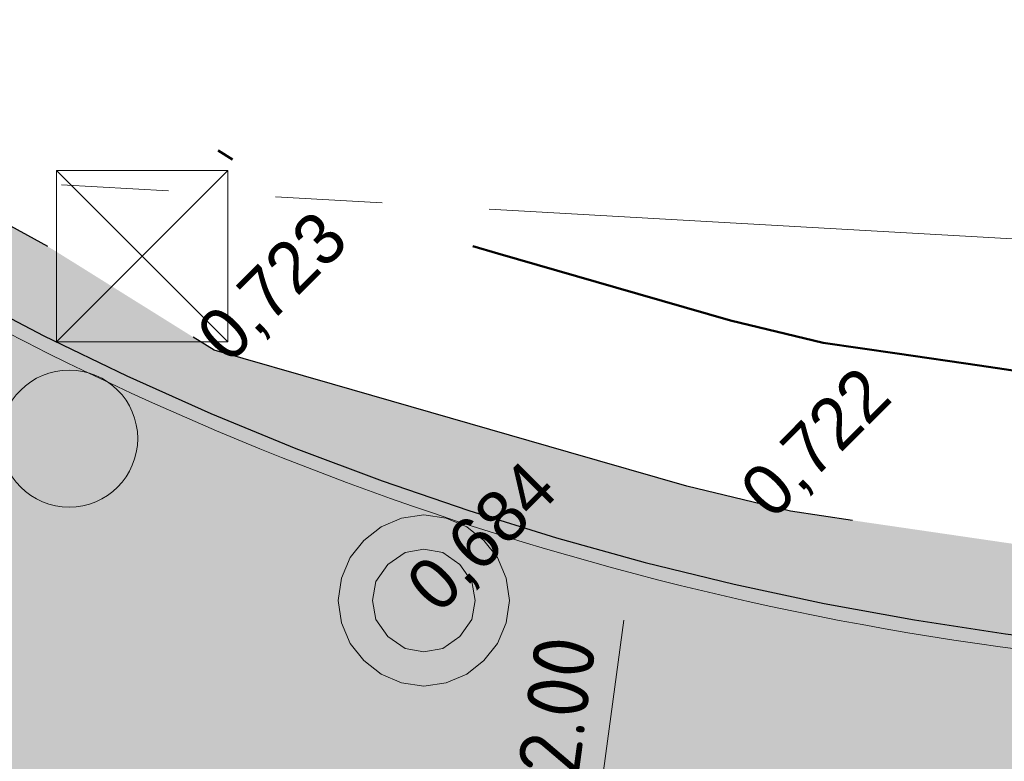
# Model space of a CAD drawing. Header units: millimetres. Extents: x 812 to 183790, y 13 to 580968.
# Tile 62 of 256: x 182455.95 to 182461.69, y 580829.2 to 580833.53. Entities that reach past the tile are written whole.
import ezdxf

# ---------------------------------------------------------------- set-up
doc = ezdxf.new("R2010")
doc.units = ezdxf.units.MM
doc.header["$LTSCALE"] = 5
for name, pattern in [('PHANTOM2', [1.25, 0.625, -0.125, 0.125, -0.125, 0.125, -0.125]), ('VH-OPSLUITBAND_80X200', [14, 8, -2, 2, -2]), ('XX-PROJECTGRENS', [18, 12, -3, 0, -3])]:
    doc.linetypes.add(name, pattern=pattern)
for name, color, linetype, lineweight in [('047 HEMELWATER AFVOER', 252, 'PHANTOM2', 13), ('afsluitpaal', 252, 'Continuous', 9), ('N-BH-VH-KANTOPSLUITING_OPSLUITBAND_80X200-G', 150, 'VH-OPSLUITBAND_80X200', 30), ('N-WE-KG-WERKGRENS-G', 7, 'XX-PROJECTGRENS', 50), ('N-WE-VH-KANTVERHARDING-G', 7, 'Continuous', 0), ('N-XX-AL-M', 7, 'Continuous', 0), ('V-WE-VH-KANTOPSLUITING_OPSLUITBAND_80X200-G', 150, 'VH-OPSLUITBAND_80X200', 25), ('waterleidingput', 252, 'Continuous', 9), ('WATERPUT', 252, 'Continuous', 9)]:
    doc.layers.add(name, color=color, linetype=linetype, lineweight=lineweight)
doc.layers.add('B-ALG-HOOGTES', color=252, linetype='Continuous')
for name, color, linetype, lineweight, transparency in [('N-PV-GR-GRAS_02-G', 85, 'Continuous', 15, 0.3), ('N-WE-VH-VERHARDING_TEGEL-A', 253, 'Continuous', 5, 0.75), ('V-WE-VH-VERHARDING_TEGEL-A', 253, 'Continuous', 18, 0.5)]:
    doc.layers.add(name, color=color, linetype=linetype, lineweight=lineweight, transparency=transparency)
doc.styles.add('isocp', font='isocp.shx')
doc.styles.add('NLCS-ISO-M200-T18', font='txt', dxfattribs={"height": 0.36})
doc.dimstyles.new('NLCS-M200-T18-PIJL_X_L2_H1', dxfattribs={"dimscale": 0.2, "dimtxt": 0.36, "dimasz": 2, "dimexe": 2, "dimexo": 1, "dimgap": 0.7, "dimtad": 1, "dimzin": 0, "dimdsep": 46, "dimtxsty": 'NLCS-ISO-M200-T18', "dimcen": 0, "dimdle": 2, "dimclrd": 256, "dimclre": 256, "dimclrt": 256, "dimadec": 1, "dimazin": 0, "dimtfac": 1, "dimtofl": 0, "dimtmove": 1, "dimatfit": 0, "dimfxl": 2, "dimfxlon": 1, "dimtfillclr": 254, "dimtolj": 1, "dimtzin": 0, "dimlwd": 18, "dimlwe": 18, "dimarcsym": 0})

# ---------------------------------------------------------------- blocks, each defined once
blk = doc.blocks.new('S0311')
at = {"color": 0, "linetype": 'Continuous', "lineweight": -2, "flags": 128}
for points in [[(-0.00025, 0.00043), (-0.00013, 0.00048)], [(-0.00013, 0.00048), (0, 0.0005)], [(0, 0.0005), (0.00013, 0.00048)], [(0.00013, 0.00048), (0.00025, 0.00043)], [(-0.0003500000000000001, 0.0003500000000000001), (-0.00025, 0.00043)], [(0.00025, 0.00043), (0.0003500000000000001, 0.0003500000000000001)], [(-0.00043, 0.00025), (-0.0003500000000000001, 0.0003500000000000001)], [(0.0003500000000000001, 0.0003500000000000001), (0.00043, 0.00025)], [(-0.00011, 0.00028), (0, 0.0003)], [(0, 0.0003), (0.00011, 0.00028)], [(-0.00048, 0.00013), (-0.00043, 0.00025)], [(-0.00021, 0.00021), (-0.00011, 0.00028)], [(0.00011, 0.00028), (0.00021, 0.00021)], [(0.00043, 0.00025), (0.00048, 0.00013)], [(-0.00028, 0.00011), (-0.00021, 0.00021)], [(0.00021, 0.00021), (0.00028, 0.00011)], [(-0.0005, 0), (-0.00048, 0.00013)], [(0.00048, 0.00013), (0.0005, 0)], [(-0.0003, 0), (-0.00028, 0.00011)], [(0.00028, 0.00011), (0.0003, 0)], [(-0.00048, -0.00013), (-0.0005, 0)], [(-0.00028, -0.00011), (-0.0003, 0)], [(0.0003, 0), (0.00028, -0.00011)], [(0.0005, 0), (0.00048, -0.00013)], [(-0.00021, -0.00021), (-0.00028, -0.00011)], [(0.00028, -0.00011), (0.00021, -0.00021)], [(-0.00043, -0.00025), (-0.00048, -0.00013)], [(0.00048, -0.00013), (0.00043, -0.00025)], [(-0.00011, -0.00028), (-0.00021, -0.00021)], [(0.00021, -0.00021), (0.00011, -0.00028)], [(-0.0003500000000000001, -0.0003500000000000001), (-0.00043, -0.00025)], [(0, -0.0003), (-0.00011, -0.00028)], [(0.00011, -0.00028), (0, -0.0003)], [(0.00043, -0.00025), (0.0003500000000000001, -0.0003500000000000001)], [(-0.00025, -0.00043), (-0.0003500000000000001, -0.0003500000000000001)], [(0.0003500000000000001, -0.0003500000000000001), (0.00025, -0.00043)], [(-0.00013, -0.00048), (-0.00025, -0.00043)], [(0.00025, -0.00043), (0.00013, -0.00048)], [(0, -0.0005), (-0.00013, -0.00048)], [(0.00013, -0.00048), (0, -0.0005)]]:
    blk.add_lwpolyline(points, dxfattribs=at)
blk = doc.blocks.new('HINDER32')
at = {"layer": 'afsluitpaal', "color": 251, "linetype": 'Continuous', "lineweight": 0, "true_color": 0x696969}
for p, q in [((-0.5, 0.5), (0.5, -0.5)), ((0.5, 0.5), (-0.5, -0.5))]:
    blk.add_line(p, q, dxfattribs=at)
at = {"layer": 'afsluitpaal', "color": 251, "linetype": 'Continuous', "lineweight": 0, "true_color": 0x696969, "flags": 128}
blk.add_lwpolyline([(-0.5, 0.5), (0.5, 0.5), (0.5, -0.5), (-0.5, -0.5), (-0.5, 0.5)], dxfattribs=at)
blk = doc.blocks.new('WATERP74')
at = {"layer": 'waterleidingput', "color": 251, "linetype": 'Continuous', "lineweight": 0, "true_color": 0x696969}
blk.add_circle((9.090910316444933e-05, 0.0001037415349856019), 0.4, dxfattribs=at)
blk = doc.blocks.new('*D6951')
at = {"layer": 'Defpoints', "color": 0, "transparency": 16777216}
for p in [(182462.1301780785, 580849.4353931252), (182459.1488687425, 580827.6383338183)]:
    blk.add_point(p, dxfattribs=at)
at = {"layer": 'N-XX-AL-M', "linetype": 'Continuous', "lineweight": 18, "transparency": 16777216}
blk.add_line((182459.4757286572, 580830.0280841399), (182459.2030743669, 580828.0346439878), dxfattribs=at)
at = {"layer": 'N-XX-AL-M', "transparency": 16777216}
blk.add_solid([(182459.137022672, 580828.0436782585), (182459.2691260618, 580828.0256097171), (182459.1488687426, 580827.6383338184)], dxfattribs=at)
at = {"layer": 'N-XX-AL-M', "transparency": 16777216, "insert": (182459.0494561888, 580829.2728836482), "char_height": 0.36, "attachment_point": 5, "rotation": 82.21165342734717, "style": 'NLCS-ISO-M200-T18'}
blk.add_mtext('\\A1;R22.00', dxfattribs=at)

msp = doc.modelspace()

# ---------------------------------------------------------------- hatches: boundary and pattern name
at = {"layer": 'N-PV-GR-GRAS_02-G'}
h = msp.add_hatch(dxfattribs=at)
h.set_pattern_fill('AGR-GRAS_02', color=256, scale=0.1, angle=90.00000000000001, style=0, pattern_type=2)
h.set_pattern_definition([(90, (0, 0), (-1, 0.9999999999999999), [0.25, -0.75]), (90, (-0.6000000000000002, 0.5499999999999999), (-1, 0.9999999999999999), [0.25, -0.75]), (180, (-0.35, 0.09999999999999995), (-0.9999999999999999, -1), [0.25, -0.75]), (180, (-0.7000000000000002, 0.4999999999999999), (-0.9999999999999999, -1), [0.25, -0.75]), (135, (-0.7000000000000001, 0.1999999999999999), (-1.000000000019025, -1.608122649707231e-16), [0.25, -1.164213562]), (225, (-8.844674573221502e-17, 0.55), (1.608122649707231e-16, -1.000000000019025), [0.25, -1.164213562]), (116.5650512, (-0.3000000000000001, 0.2499999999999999), (-4.000646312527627e-10, 1.000000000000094), [0.25, -1.986067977]), (116.5650512, (-0.8000000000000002, 0.7), (-4.000646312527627e-10, 1.000000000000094), [0.25, -1.986067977]), (153.43494882, (-1.125685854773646e-16, 0.7000000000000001), (-1.000000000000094, 5.099846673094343e-11), [0.25, -1.986067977]), (153.43494882, (-0.4500000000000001, 0.2499999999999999), (-1.000000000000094, 5.099846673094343e-11), [0.25, -1.986067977]), (153.43494882, (-0.2000000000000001, 0.6000000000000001), (-1.000000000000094, 5.099846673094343e-11), [0.25, -1.986067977]), (206.5650512, (-0.55, -8.844674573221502e-17), (-1.000000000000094, -4.000650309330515e-10), [0.25, -1.986067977]), (243.43494882, (-0.15, 0.2), (-5.09988220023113e-11, -1.000000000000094), [0.25, -1.986067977])])
edge = h.paths.add_edge_path()
edge.add_line((182455.8422390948, 580832.357112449), (182455.6124364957, 580831.9360913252))
edge.add_arc((182464.1276147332, 580847.703720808), 17.91999999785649, 241.62910164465, 269.0976136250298)
edge.add_line((182463.8453933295, 580829.7859432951), (182491.5234362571, 580829.3499887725))
edge.add_arc((182475.6818700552, 579823.5947403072), 1005.880000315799, 87.86447263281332, 89.0976136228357, ccw=False)
edge.add_arc((182475.6818700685, 579823.5947408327), 1005.87999979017, 85.9329129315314, 87.86447263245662, ccw=False)
edge.add_line((182547.0233695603, 580826.9416222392), (182574.9237051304, 580824.9578100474))
edge.add_line((182574.9237051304, 580824.9578100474), (182573.7002319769, 580825.0744470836))
edge.add_line((182573.7002319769, 580825.0744470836), (182570.5026350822, 580825.379282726))
edge.add_line((182570.5026350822, 580825.379282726), (182567.3050381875, 580825.6841183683))
edge.add_line((182567.3050381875, 580825.6841183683), (182564.1074412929, 580825.9889540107))
edge.add_line((182564.1074412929, 580825.9889540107), (182560.9039097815, 580826.293177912))
edge.add_line((182560.9039097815, 580826.293177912), (182557.4745113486, 580826.5741194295))
edge.add_line((182557.4745113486, 580826.5741194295), (182554.0451129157, 580826.8550609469))
edge.add_line((182554.0451129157, 580826.8550609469), (182550.6157144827, 580827.1360024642))
edge.add_line((182550.6157144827, 580827.1360024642), (182547.1863160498, 580827.4169439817))
edge.add_line((182547.1863160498, 580827.4169439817), (182543.7569176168, 580827.6978854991))
edge.add_line((182543.7569176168, 580827.6978854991), (182540.4340331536, 580827.9373642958))
edge.add_line((182540.4340331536, 580827.9373642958), (182537.3086117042, 580828.099976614))
edge.add_line((182537.3086117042, 580828.099976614), (182534.1831902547, 580828.2625889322))
edge.add_line((182534.1831902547, 580828.2625889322), (182531.0577688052, 580828.4252012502))
edge.add_line((182531.0577688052, 580828.4252012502), (182527.9323473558, 580828.5878135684))
edge.add_line((182527.9323473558, 580828.5878135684), (182524.8069259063, 580828.7504258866))
edge.add_line((182524.8069259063, 580828.7504258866), (182522.5364941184, 580828.8346088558))
edge.add_line((182522.5364941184, 580828.8346088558), (182520.6773474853, 580828.8810640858))
edge.add_line((182520.6773474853, 580828.8810640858), (182518.8182008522, 580828.9275193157))
edge.add_line((182518.8182008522, 580828.9275193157), (182516.9590542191, 580828.9739745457))
edge.add_line((182516.9590542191, 580828.9739745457), (182515.099907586, 580829.0204297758))
edge.add_line((182515.099907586, 580829.0204297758), (182513.2407609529, 580829.0668850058))
edge.add_line((182513.2407609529, 580829.0668850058), (182509.7778118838, 580829.2558328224))
edge.add_line((182509.7778118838, 580829.2558328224), (182508.3219401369, 580829.2954682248))
edge.add_line((182508.3219401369, 580829.2954682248), (182506.86606839, 580829.3351036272))
edge.add_line((182506.86606839, 580829.3351036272), (182505.4101966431, 580829.3747390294))
edge.add_line((182505.4101966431, 580829.3747390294), (182503.9543248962, 580829.4143744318))
edge.add_line((182503.9543248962, 580829.4143744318), (182501.0309565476, 580829.4972953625))
edge.add_line((182501.0309565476, 580829.4972953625), (182495.9139554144, 580829.6449200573))
edge.add_line((182495.9139554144, 580829.6449200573), (182490.7969542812, 580829.7925447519))
edge.add_line((182490.7969542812, 580829.7925447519), (182485.6799531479, 580829.9401694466))
edge.add_line((182485.6799531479, 580829.9401694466), (182480.5629520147, 580830.0877941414))
edge.add_line((182480.5629520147, 580830.0877941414), (182476.5693457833, 580830.1611014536))
edge.add_line((182476.5693457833, 580830.1611014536), (182472.8554942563, 580830.2159017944))
edge.add_line((182472.8554942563, 580830.2159017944), (182469.1416427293, 580830.2707021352))
edge.add_line((182469.1416427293, 580830.2707021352), (182465.4277912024, 580830.3255024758))
edge.add_line((182465.4277912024, 580830.3255024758), (182462.3622964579, 580830.3833315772))
edge.add_line((182462.3622964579, 580830.3833315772), (182461.8835026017, 580830.4532442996))
edge.add_line((182461.8835026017, 580830.4532442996), (182461.4047087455, 580830.5231570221))
edge.add_line((182461.4047087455, 580830.5231570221), (182460.9259148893, 580830.5930697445))
edge.add_line((182460.9259148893, 580830.5930697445), (182460.4471210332, 580830.662982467))
edge.add_line((182460.4471210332, 580830.662982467), (182459.8421252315, 580830.8098225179))
edge.add_line((182459.8421252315, 580830.8098225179), (182459.1530676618, 580831.0079030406))
edge.add_line((182459.1530676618, 580831.0079030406), (182458.4640100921, 580831.2059835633))
edge.add_line((182458.4640100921, 580831.2059835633), (182457.7749525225, 580831.404064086))
edge.add_line((182457.7749525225, 580831.404064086), (182457.0858949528, 580831.6021446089))
edge.add_line((182457.0858949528, 580831.6021446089), (182456.141, 580832.192))
edge.add_line((182456.141, 580832.192), (182455.8422390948, 580832.357112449))
at = {"layer": 'N-WE-VH-VERHARDING_TEGEL-A'}
h = msp.add_hatch(color=256, dxfattribs=at)
h.dxf.hatch_style = 1
edge = h.paths.add_edge_path()
edge.add_line((182734.8123024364, 580795.7757181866), (182734.8589631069, 580795.7427540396))
edge.add_arc((182730.9385944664, 580798.5123586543), 4.799999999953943, 324.7601184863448, 324.9978515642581)
edge.add_line((182734.8704210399, 580795.7590443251), (182734.8123024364, 580795.7757181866))
edge = h.paths.add_edge_path()
edge.add_line((182733.6605132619, 580794.5587327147), (182733.4827499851, 580794.7951994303))
edge.add_line((182733.4827499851, 580794.7951994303), (182733.642615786, 580794.9153781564))
edge.add_arc((182730.938594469, 580798.5123586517), 4.49999999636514, 306.9339257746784, 322.2128002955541)
edge.add_line((182734.4949081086, 580795.7550713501), (182734.5605247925, 580795.8479516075))
edge.add_line((182734.5605247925, 580795.8479516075), (182733.072, 580796.275))
edge.add_line((182733.072, 580796.275), (182733.3354651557, 580796.8943211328))
edge.add_line((182733.3354651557, 580796.8943211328), (182731.4455190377, 580797.5570164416))
edge.add_line((182731.4455190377, 580797.5570164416), (182730.6353043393, 580795.7679075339))
edge.add_line((182730.6353043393, 580795.7679075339), (182727.1012633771, 580796.9426920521))
edge.add_arc((182693.7269393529, 580696.5445113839), 105.8000008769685, 71.61218134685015, 74.59884301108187)
edge.add_line((182721.8248365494, 580798.5452386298), (182696.2955083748, 580805.5777418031))
edge.add_arc((182561.9673772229, 580317.9409987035), 505.8000000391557, 74.5988430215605, 80.84029245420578)
edge.add_arc((182479.9303782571, 579809.1625078), 1021.149999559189, 80.84029245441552, 81.94296046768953)
edge.add_arc((182551.5445533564, 580315.068933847), 510.2000000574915, 81.94296046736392, 85.46479090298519)
edge.add_line((182591.8869353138, 580823.6714626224), (182547.0176956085, 580826.8618237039))
edge.add_arc((182475.6818700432, 579823.59474025), 1005.80000037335, 85.93291293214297, 87.86447263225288)
edge.add_arc((182475.6818700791, 579823.5947410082), 1005.799999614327, 87.86447263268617, 89.09761362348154)
edge.add_line((182491.5221763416, 580829.2699986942), (182463.8441334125, 580829.7059532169))
edge.add_arc((182464.127614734, 580847.7037208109), 18.00000000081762, 241.3733160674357, 269.0976136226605, ccw=False)
edge.add_line((182455.50380209, 580831.9040418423), (182454.0026040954, 580829.1536984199))
edge.add_arc((182458.027942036, 580838.0888343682), 9.799999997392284, 245.7481199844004, 256.0892152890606)
edge.add_line((182455.6719166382, 580828.5762561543), (182456.8892236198, 580828.274759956))
edge.add_arc((182462.1301780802, 580849.4353931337), 21.80000000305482, 256.0892152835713, 269.0976136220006)
edge.add_line((182461.7868507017, 580827.6380968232), (182491.4891034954, 580827.1702591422))
edge.add_arc((182475.6818700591, 579823.5947405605), 1003.700000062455, 85.93291293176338, 89.09761362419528, ccw=False)
edge.add_line((182546.8687542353, 580824.7671121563), (182583.4307033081, 580822.1674287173))
edge.add_arc((182551.5445533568, 580315.0689338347), 508.1000000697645, 81.94296046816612, 86.40200135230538, ccw=False)
edge.add_arc((182479.9303781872, 579809.1625073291), 1019.050000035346, 80.84029245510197, 81.94296046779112, ccw=False)
edge.add_arc((182561.9673772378, 580317.9409987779), 503.6999999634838, 74.5988430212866, 80.84029245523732, ccw=False)
edge.add_line((182695.7377996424, 580803.5531527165), (182721.2671278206, 580796.5206495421))
edge.add_arc((182693.726939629, 580696.5445123), 103.6999999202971, 71.6121813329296, 74.59884302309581, ccw=False)
edge.add_line((182726.4388240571, 580794.9499115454), (182729.4244474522, 580793.9574317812))
edge.add_arc((182730.9385944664, 580798.5123586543), 4.799999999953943, 251.6121813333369, 304.5459103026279)
at = {"layer": 'V-WE-VH-VERHARDING_TEGEL-A'}
h = msp.add_hatch(color=256, dxfattribs=at)
h.dxf.hatch_style = 1
h.paths.add_polyline_path([(182455.50380209, 580831.9040418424), (182454.0026040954, 580829.1536984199), (182455.1793785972, 580828.6235537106), (182457.4684493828, 580827.7761560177), (182458.3543699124, 580827.6966467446), (182459.240290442, 580827.6171374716), (182460.1262109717, 580827.5376281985), (182461.0121315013, 580827.4581189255), (182461.8980520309, 580827.3786096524), (182463.4309021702, 580827.2975462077), (182466.4300845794, 580827.2129600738), (182469.4292669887, 580827.1283739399), (182472.428449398, 580827.0437878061), (182475.4276318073, 580826.9592016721), (182478.4268142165, 580826.8746155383), (182482.0901597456, 580826.7647229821), (182486.1741206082, 580826.638803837), (182490.2580814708, 580826.5128846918), (182494.3420423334, 580826.3869655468), (182498.4260031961, 580826.2610464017), (182502.5099640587, 580826.1351272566), (182506.1804276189, 580826.0231552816), (182509.8141447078, 580825.9124227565), (182513.4478617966, 580825.8016902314), (182517.0815788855, 580825.6909577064), (182520.7152959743, 580825.5802251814), (182524.2312825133, 580825.4572298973), (182527.3406197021, 580825.2918782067), (182530.4499568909, 580825.126526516), (182533.5592940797, 580824.9611748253), (182536.6686312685, 580824.7958231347), (182539.7779684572, 580824.6304714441), (182542.8826534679, 580824.4205348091), (182545.9832235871, 580824.1711624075), (182549.0837937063, 580823.9217900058), (182552.1843638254, 580823.672417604), (182555.2849339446, 580823.4230452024), (182558.3855040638, 580823.1736728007), (182561.7776175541, 580822.8614948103), (182565.2266025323, 580822.5370653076), (182568.6755875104, 580822.2126358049), (182572.1245724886, 580821.8882063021), (182575.5735574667, 580821.5637767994), (182578.9729278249, 580821.2373366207), (182582.0747127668, 580820.8988365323), (182585.1764977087, 580820.560336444), (182588.2782826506, 580820.2218363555), (182591.3800675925, 580819.8833362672), (182594.4818525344, 580819.5448361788), (182597.3201616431, 580819.217742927), (182599.8351769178, 580818.9046462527), (182602.3501921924, 580818.5915495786), (182604.8652074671, 580818.2784529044), (182607.3802227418, 580817.9653562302), (182609.8952380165, 580817.652259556), (182612.5022527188, 580817.308307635), (182615.1390963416, 580816.9543515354), (182617.7759399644, 580816.6003954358), (182620.4127835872, 580816.2464393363), (182623.04962721, 580815.8924832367), (182625.6821626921, 580815.5371008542), (182628.2487090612, 580815.1598716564), (182630.8152554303, 580814.7826424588), (182633.3818017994, 580814.405413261), (182635.9483481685, 580814.0281840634), (182638.5148945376, 580813.6509548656), (182640.9088520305, 580813.2865017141), (182643.0056577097, 580812.9440454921), (182645.1066849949, 580812.5869669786), (182649.7331407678, 580811.8434843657), (182654.6610525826, 580810.9976771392), (182659.5845983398, 580810.1277541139), (182664.5015950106, 580809.2209073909), (182669.4177730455, 580808.3094452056), (182674.3274848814, 580807.3968219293), (182677.7978745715, 580806.717486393), (182681.4834602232, 580805.9883074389), (182682.5561419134, 580805.7764089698), (182684.9756754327, 580805.2926435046), (182687.1587701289, 580804.8424584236), (182687.5950333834, 580804.7497755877), (182688.5658134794, 580804.5453743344), (182691.942734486, 580803.8265346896), (182693.3082887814, 580803.5280725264), (182694.1588380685, 580803.3421723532), (182695.1163212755, 580803.1284630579), (182696.0328516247, 580802.9147075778), (182698.4671679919, 580802.3411580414), (182699.8880365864, 580802.002470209), (182700.9154670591, 580801.7514305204), (182703.6816411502, 580801.0520885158), (182704.9411721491, 580800.7243029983), (182706.2974861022, 580800.3645149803), (182708.5389078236, 580799.7676658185), (182710.1164709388, 580799.3389751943), (182710.6464851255, 580799.1937133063), (182712.0099856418, 580798.8072204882), (182713.2967522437, 580798.4386594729), (182716.7264716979, 580797.4636331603), (182723.5066324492, 580795.5239116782), (182726.4968512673, 580794.663166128), (182727.3084001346, 580794.4231579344), (182728.0477511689, 580794.1719112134), (182728.8740394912, 580793.873556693), (182729.4180243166, 580793.6918490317), (182729.9658196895, 580793.5767088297), (182730.3581934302, 580793.5467172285), (182730.799268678, 580793.5473738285), (182731.231872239, 580793.5830296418), (182731.542407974, 580793.6503250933), (182731.8546702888, 580793.7378761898), (182732.0998600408, 580793.8333926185), (182732.3213766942, 580793.9285000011), (182732.0272807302, 580794.4860460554), (182732.1865636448, 580794.5768947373), (182733.3101242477, 580795.2202400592), (182733.6364069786, 580794.6344489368), (182733.93622217, 580794.854119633), (182734.2097343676, 580795.0760206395), (182734.4287125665, 580795.2756150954), (182734.6903004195, 580795.5501082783), (182735.0136131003, 580795.9772983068), (182734.377188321, 580795.8671633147), (182733.0210113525, 580796.2700042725), (182733.2838603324, 580796.912683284), (182731.5540290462, 580797.5186960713), (182731.2552716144, 580796.8068930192), (182730.729043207, 580796.9599167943), (182726.1020050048, 580798.3054292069), (182718.9625096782, 580800.3496603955), (182718.4160003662, 580800.5009564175), (182715.5652089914, 580801.2899114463), (182714.1112266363, 580801.6892641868), (182712.3440093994, 580802.1710212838), (182710.6560049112, 580802.6222766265), (182709.3319069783, 580802.9792803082), (182706.609705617, 580803.6939101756), (182703.3677847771, 580804.5379753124), (182701.3589935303, 580805.0443390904), (182700.5153028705, 580805.2582380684), (182699.4743178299, 580805.5221566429), (182697.8327108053, 580805.9171204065), (182696.1734659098, 580806.3020211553), (182694.3965783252, 580806.709951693), (182692.8954627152, 580807.0401306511), (182690.3557770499, 580807.5877108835), (182688.9071975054, 580807.886457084), (182687.6379852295, 580808.1450767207), (182683.6757236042, 580808.9361017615), (182679.6123346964, 580809.7449619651), (182675.1949920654, 580810.6082856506), (182670.3037859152, 580811.5180185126), (182665.3893322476, 580812.4436214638), (182660.4699901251, 580813.3379424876), (182655.5498397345, 580814.2276462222), (182650.6210678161, 580815.068098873), (182645.6896016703, 580815.8936605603), (182643.7789000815, 580816.1975006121), (182641.8689180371, 580816.5057984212), (182639.8882419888, 580816.8151474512), (182637.7470668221, 580817.126883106), (182635.6058916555, 580817.4386187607), (182633.4647164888, 580817.7503544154), (182631.3235413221, 580818.0620900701), (182629.1823661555, 580818.3738257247), (182627.0411909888, 580818.6855613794), (182626.1597309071, 580818.8073901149), (182625.3830276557, 580818.9134263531), (182624.6063244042, 580819.0194625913), (182623.8296211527, 580819.1254988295), (182623.0529179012, 580819.2315350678), (182622.2762146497, 580819.337571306), (182621.9199819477, 580819.7672465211), (182621.9209604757, 580820.4718695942), (182620.4378271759, 580820.6764278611), (182620.4414245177, 580819.8231229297), (182619.2580839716, 580819.752084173), (182617.6276921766, 580819.9756801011), (182615.9973003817, 580820.1992760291), (182614.3669085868, 580820.4228719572), (182612.7365167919, 580820.6464678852), (182611.0569451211, 580820.8751093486), (182608.4660893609, 580821.1972426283), (182605.8752336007, 580821.519375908), (182603.2843778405, 580821.8415091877), (182600.6935220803, 580822.1636424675), (182598.1026663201, 580822.4857757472), (182595.3366593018, 580822.8106270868), (182592.2799801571, 580823.1399891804), (182589.2233010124, 580823.4693512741), (182586.1666218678, 580823.7987133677), (182583.1099427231, 580824.1280754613), (182580.0532635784, 580824.4574375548), (182576.8978288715, 580824.7696114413), (182573.7002319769, 580825.0744470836), (182570.5026350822, 580825.379282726), (182567.3050381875, 580825.6841183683), (182564.1074412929, 580825.9889540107), (182560.9039097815, 580826.293177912), (182557.4745113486, 580826.5741194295), (182554.0451129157, 580826.8550609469), (182550.6157144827, 580827.1360024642), (182547.1863160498, 580827.4169439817), (182543.7569176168, 580827.6978854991), (182540.4340331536, 580827.9373642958), (182537.3086117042, 580828.099976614), (182534.1831902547, 580828.2625889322), (182531.0577688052, 580828.4252012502), (182527.9323473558, 580828.5878135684), (182524.8069259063, 580828.7504258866), (182522.5364941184, 580828.8346088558), (182520.6773474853, 580828.8810640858), (182518.8182008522, 580828.9275193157), (182516.9590542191, 580828.9739745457), (182515.099907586, 580829.0204297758), (182513.2407609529, 580829.0668850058), (182509.7778118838, 580829.2558328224), (182508.3219401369, 580829.2954682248), (182506.86606839, 580829.3351036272), (182505.4101966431, 580829.3747390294), (182503.9543248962, 580829.4143744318), (182501.0309565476, 580829.4972953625), (182495.9139554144, 580829.6449200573), (182490.7969542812, 580829.7925447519), (182485.6799531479, 580829.9401694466), (182480.5629520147, 580830.0877941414), (182476.5693457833, 580830.1611014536), (182472.8554942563, 580830.2159017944), (182469.1416427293, 580830.2707021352), (182465.4277912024, 580830.3255024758), (182462.3622964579, 580830.3833315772), (182461.8835026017, 580830.4532442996), (182461.4047087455, 580830.5231570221), (182460.9259148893, 580830.5930697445), (182460.4471210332, 580830.662982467), (182459.8421252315, 580830.8098225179), (182459.1530676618, 580831.0079030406), (182458.4640100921, 580831.2059835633), (182457.7749525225, 580831.404064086), (182457.0858949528, 580831.6021446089), (182456.141, 580832.192), (182455.7722195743, 580832.395809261)])

# ---------------------------------------------------------------- linework, layer by layer
at = {"layer": '047 HEMELWATER AFVOER', "flags": 128}
msp.add_lwpolyline([(182452.45, 580832.78), (182611.4619954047, 580823.7596207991)], dxfattribs=at)
at = {"layer": 'N-BH-VH-KANTOPSLUITING_OPSLUITBAND_80X200-G', "ltscale": 0.2, "flags": 128}
msp.add_lwpolyline([(182455.6124364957, 580831.9360913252, 0.120431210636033), (182463.8453933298, 580829.7859432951), (182491.5234362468, 580829.3499887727, -0.005380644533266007), (182513.1643333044, 580828.7761368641, -0.008428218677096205), (182547.0233695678, 580826.9416222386), (182591.8917942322, 580823.7513191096)], format="xyb", dxfattribs=at)
at = {"layer": 'N-WE-KG-WERKGRENS-G', "ltscale": 0.1, "flags": 128}
msp.add_lwpolyline([(182546.3363945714, 580828.4899207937), (182543.8336850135, 580828.6949465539), (182540.4959602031, 580828.9354948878), (182537.3605703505, 580829.0986258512), (182534.235148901, 580829.2612381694), (182531.1097274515, 580829.4238504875), (182527.9843060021, 580829.5864628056), (182520.9662974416, 580829.9516022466), (182508.3491545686, 580830.2950978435), (182506.8932828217, 580830.3347332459), (182505.4374110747, 580830.3743686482), (182503.9821088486, 580830.4139885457), (182501.0593100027, 580830.4968933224), (182495.9427932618, 580830.64450416), (182490.8257921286, 580830.7921288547), (182485.7087909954, 580830.9397535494), (182480.5865481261, 580831.0875294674), (182476.585899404, 580831.1609660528), (182472.870248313, 580831.2157929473), (182469.156396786, 580831.2705932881), (182465.4445988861, 580831.3253633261), (182462.4442958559, 580831.3819626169), (182462.0279888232, 580831.442751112), (182461.549194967, 580831.5126638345), (182461.0704011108, 580831.582576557), (182460.6377092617, 580831.6457575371), (182460.098308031, 580831.7766769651), (182459.429344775, 580831.9689810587), (182458.7402872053, 580832.1670615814), (182458.0512296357, 580832.3651421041), (182457.4967000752, 580832.5245504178), (182456.6479823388, 580833.0543667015), (182455.3760828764, 580833.7572914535), (182453.1248441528, 580829.6327991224), (182453.1248441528, 580797.3056406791), (182458.7221649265, 580789.2339841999), (182459.9721623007, 580789.9533443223), (182460.1746733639, 580790.1171925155), (182460.4375156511, 580790.2553269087), (182460.7875578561, 580790.4392884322), (182461.1376000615, 580790.6232499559), (182461.4876422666, 580790.8072114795), (182461.837684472, 580790.9911730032), (182462.1129321, 580791.1358269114), (182462.4419120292, 580791.2431276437), (182462.8648578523, 580791.3682309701), (182463.3010819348, 580791.4972618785), (182463.7373060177, 580791.6262927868), (182464.1735301, 580791.7553236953), (182464.5492909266, 580791.8664701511), (182464.891624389, 580791.9222959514), (182465.2971176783, 580791.9600483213), (182465.7368846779, 580792.0009916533), (182466.176651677, 580792.0419349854), (182466.6164186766, 580792.0828783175), (182467.0080813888, 580792.1193430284), (182468.8304161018, 580792.1125732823), (182472.352354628, 580792.0506869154), (182475.8812197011, 580791.9886788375), (182479.4100847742, 580791.9266707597), (182482.9389498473, 580791.8646626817), (182486.4673558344, 580791.8026627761), (182490.0953355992, 580791.7372467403), (182493.9822088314, 580791.6629524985), (182497.8696233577, 580791.5886479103), (182501.7570378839, 580791.5143433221), (182505.6444524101, 580791.4400387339), (182509.5320295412, 580791.365731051), (182513.4196150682, 580791.2920556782), (182517.3006813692, 580791.2248659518), (182521.1809284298, 580791.1576904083), (182525.0611754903, 580791.0905148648), (182528.9414225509, 580791.0233393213), (182532.8216696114, 580790.9561637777), (182536.7001634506, 580790.8890185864), (182539.4982635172, 580790.8307611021), (182542.1825784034, 580790.7734091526), (182544.8668932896, 580790.7160572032), (182547.5512081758, 580790.6587052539), (182550.2355230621, 580790.6013533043), (182552.9211300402, 580790.5439737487), (182555.6766168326, 580790.4922268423), (182558.4572195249, 580790.4427686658), (182561.2378222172, 580790.3933104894), (182564.0184249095, 580790.343852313), (182566.7990276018, 580790.2943941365), (182569.5789762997, 580790.2449475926), (182572.1743940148, 580790.1953868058), (182574.6060562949, 580790.14570009), (182577.0383870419, 580790.0959997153), (182579.4707177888, 580790.0462993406), (182581.9030485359, 580789.9965989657), (182584.3319301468, 580789.9469690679), (182586.7911242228, 580789.8797423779), (182589.3248883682, 580789.7780244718), (182591.8650441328, 580789.6760499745), (182594.4051998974, 580789.5740754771), (182596.945355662, 580789.4721009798), (182599.4804017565, 580789.3703316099), (182601.8630860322, 580789.2502597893), (182603.6266279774, 580789.0203305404), (182605.4295062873, 580788.7852726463), (182607.2323845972, 580788.5502147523), (182609.0352629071, 580788.3151568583), (182610.8381412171, 580788.0800989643), (182612.6422430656, 580787.8448815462), (182613.7326595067, 580787.7054496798), (182614.7961327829, 580787.5696250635), (182615.8596060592, 580787.4338004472), (182616.9230793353, 580787.2979758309), (182617.9865526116, 580787.1621512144), (182619.0437285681, 580787.0271308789), (182620.0885572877, 580786.8801825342), (182621.1366633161, 580786.7288557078), (182622.1865822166, 580786.5772671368), (182623.2365011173, 580786.4256785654), (182624.2864200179, 580786.2740899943), (182625.3299012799, 580786.1234308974), (182627.020285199, 580785.8568797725), (182629.1673737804, 580785.5086308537), (182631.3166323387, 580785.1600299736), (182633.4658908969, 580784.8114290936), (182635.6151494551, 580784.4628282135), (182637.7513844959, 580784.1163396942), (182640.0049781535, 580783.6895120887), (182642.1360582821, 580783.3090348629), (182647.0630134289, 580782.4411077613), (182651.9891248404, 580781.5902773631), (182656.9078141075, 580780.712208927), (182661.8271143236, 580779.8260979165), (182666.7151533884, 580778.9377595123), (182670.7274343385, 580778.1575107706), (182672.8454156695, 580777.7441421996), (182675.1367830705, 580777.2877374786), (182677.8864391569, 580776.7344992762), (182723.4470160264, 580767.0980044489), (182727.4134544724, 580765.1004620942), (182728.5193157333, 580767.2890309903), (182733.487118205, 580765.839533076), (182735.3841539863, 580765.7193532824), (182736.7291595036, 580765.8569923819), (182737.9777871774, 580765.984768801), (182741.1548623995, 580766.309889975), (182758.3880922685, 580762.4353447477), (182758.0502154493, 580761.9109538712), (182758.2781539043, 580761.5340619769), (182751.5803360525, 580749.746364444), (182784.2071760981, 580741.4288769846), (182784.088835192, 580737.5353437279), (182784.0815874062, 580737.5082115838), (182783.5253590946, 580735.4310709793), (182787.0264828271, 580734.4501235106, -0.06878441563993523), (182787.0710498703, 580728.4065941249), (182786.4433279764, 580726.2139149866), (182784.8212424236, 580720.8672947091), (182783.9285352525, 580717.5622805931), (182783.3629587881, 580715.4844659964), (182780.7330075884, 580704.363215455, 0.01006423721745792), (182779.8290839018, 580700.1652549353, 0.03789734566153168), (182778.9515901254, 580692.6476957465), (182778.8086371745, 580689.114825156), (182778.664840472, 580677.4566763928), (182774.5489658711, 580677.5030601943), (182774.3887329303, 580664.4659519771), (182777.7728912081, 580664.4296323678), (182777.5992994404, 580658.3134843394), (182797.5259302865, 580658.0334855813), (182797.5627665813, 580667.2589931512), (182800.3788182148, 580667.2624219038), (182800.4003675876, 580675.3592035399), (182797.5713859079, 580675.3666430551), (182797.5587852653, 580678.0379749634), (182798.51420407, 580682.5233503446), (182808.2659865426, 580723.7606235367), (182808.3887287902, 580729.6090305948), (182811.171402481, 580735.7888850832, -0.1199236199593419), (182813.2056665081, 580738.4003126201), (182817.1751677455, 580741.3533516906, -0.2023336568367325), (182823.6090945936, 580742.8635374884), (182838.9859315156, 580740.2441271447), (182838.9615736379, 580736.850063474), (182841.3969184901, 580736.857219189), (182841.3008403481, 580734.7862014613), (182846.1720900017, 580734.4916700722), (182846.0383634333, 580732.0657865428), (182851.325015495, 580731.7732694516, 0.0250001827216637), (182928.0593059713, 580722.7733242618), (182928.2904346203, 580726.1654619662, 0.01378694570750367), (182970.6959348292, 580724.502907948), (183059.9886356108, 580723.465826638), (183059.9798531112, 580721.3041403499), (183068.0991874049, 580721.2114097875), (183068.1978501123, 580723.3704815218), (183221.0751434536, 580721.5949032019), (183221.0888945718, 580715.2308856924), (183240.2705249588, 580715.3070614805), (183240.3081457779, 580720.3747960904), (183240.5860722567, 580720.3746200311), (183242.4505741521, 580720.3985859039), (183244.4520871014, 580720.4054370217), (183245.8448439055, 580720.3876357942), (183247.2279820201, 580720.369957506), (183249.6118762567, 580720.331143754), (183252.1844203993, 580720.2899176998), (183254.1676349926, 580720.2591536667), (183256.0270805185, 580720.2363258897), (183258.3117480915, 580720.2185501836), (183261.870273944, 580720.1782204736), (183265.4918982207, 580720.1405490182), (183268.1005979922, 580720.1114656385), (183269.8825592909, 580720.0873315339), (183272.1715485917, 580720.0507186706), (183273.9743825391, 580720.0093185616), (183275.5027767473, 580719.9728417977), (183276.437037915, 580719.9481279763), (183277.4632290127, 580719.9249136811), (183279.8339705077, 580719.8919135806), (183285.4019259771, 580719.8234907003), (183293.9097694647, 580719.7246190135), (183296.6605298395, 580719.6826219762), (183300.6896803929, 580719.6211072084), (183301.9841566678, 580719.603033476), (183303.1636473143, 580719.5865651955), (183304.85103719, 580719.565599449), (183306.689819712, 580719.5436243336), (183308.5842271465, 580719.5356408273), (183310.372555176, 580719.5296939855), (183312.7694811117, 580719.5451821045), (183314.8878679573, 580719.5671883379), (183317.3638881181, 580719.6072594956), (183319.3345012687, 580719.6852769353), (183320.2449572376, 580719.7368562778), (183321.3681973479, 580719.8051428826), (183322.6456268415, 580719.9124179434), (183324.0210926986, 580720.0280979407), (183325.5883142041, 580720.1679196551), (183326.7039214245, 580720.2767798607), (183327.873631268, 580720.3909193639), (183329.9510740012, 580720.6048506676), (183332.3846737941, 580720.8685421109), (183334.5499215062, 580721.1248258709), (183336.1045024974, 580721.3200670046), (183337.6187943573, 580721.5245671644), (183339.4584159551, 580721.8035088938), (183340.9118904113, 580722.0468656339), (183342.1533880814, 580722.2661741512), (183343.8365356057, 580722.565729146), (183345.379378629, 580722.8403520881), (183346.2451748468, 580723.0074318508), (183346.9857773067, 580723.1503519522), (183348.60799843, 580723.4825238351), (183350.1849550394, 580723.8082190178), (183350.6332304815, 580723.9066990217), (183351.4270876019, 580724.0810986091), (183352.5589509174, 580724.3460008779), (183354.0667487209, 580724.7174973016), (183356.056216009, 580725.2184174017), (183357.6991912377, 580725.6323925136), (183359.659842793, 580726.1303079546), (183361.0773076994, 580726.502585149), (183362.5382352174, 580726.9063274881), (183364.106085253, 580727.3486873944), (183365.4382249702, 580727.7334499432), (183366.0890313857, 580727.9239682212), (183366.711851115, 580728.106293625), (183367.570977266, 580728.3614921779), (183368.5514074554, 580728.6685015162), (183369.7468178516, 580729.0578450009), (183370.8905434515, 580729.444942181), (183371.9991616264, 580729.8331634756), (183373.1818273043, 580730.2581687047), (183374.0557342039, 580730.5807175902), (183375.1714988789, 580730.989826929), (183376.7022811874, 580731.5557121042), (183378.0975990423, 580732.0852588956), (183379.372671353, 580732.580994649), (183380.6702380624, 580733.0882598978), (183382.5851349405, 580733.8471686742), (183384.036839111, 580734.4342333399), (183385.2596680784, 580734.9484724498), (183386.4865551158, 580735.4865303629), (183387.9026292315, 580736.1251636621), (183390.3613408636, 580737.2492600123), (183392.2596494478, 580738.1250385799), (183394.2178763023, 580739.0640904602), (183395.6290723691, 580739.7659167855), (183397.0700952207, 580740.5001337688), (183398.2287487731, 580741.0940935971), (183399.5034946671, 580741.7553377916), (183400.5868244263, 580742.3204673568), (183401.5559766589, 580742.8342419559), (183402.5493609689, 580743.3724349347), (183403.77320931, 580744.03960276), (183405.0291069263, 580744.7375497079), (183406.274695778, 580745.4513490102), (183407.4204789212, 580746.1363269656), (183408.6556175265, 580746.8994775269), (183410.2089623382, 580747.8592406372), (183411.7376134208, 580748.8153481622), (183413.0233444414, 580749.6293986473), (183414.1912668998, 580750.3893023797), (183414.7376870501, 580750.7558946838), (183415.1694994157, 580751.049171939), (183415.6269024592, 580751.3541247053), (183416.1926958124, 580751.7345778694), (183416.8457558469, 580752.1725687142), (183417.4438549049, 580752.5812946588), (183417.9674341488, 580752.954995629), (183418.4895497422, 580753.3269260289), (183418.9739641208, 580753.6743383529), (183419.4541436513, 580754.0169505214), (183419.8412569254, 580754.2913615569), (183420.2708889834, 580754.6012846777), (183422.9376071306, 580756.5015914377), (183423.5268132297, 580756.927757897), (183426.7801920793, 580759.254015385), (183430.045753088, 580761.6232062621), (183433.3085215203, 580763.9903711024), (183436.5712899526, 580766.3575359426), (183439.8265075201, 580768.7192225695), (183442.6305409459, 580770.6747772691), (183445.1135794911, 580772.3387513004), (183447.6043370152, 580774.0078980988), (183450.0950945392, 580775.6770448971), (183452.5858520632, 580777.3461916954), (183455.0640697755, 580779.0069351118), (183457.2923219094, 580780.4045971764), (183459.4744747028, 580781.7478362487), (183461.660218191, 580783.0932855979), (183463.8459616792, 580784.438734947), (183466.0317051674, 580785.7841842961), (183467.8048106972, 580786.8734164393), (183467.8231587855, 580786.8620201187), (183467.8458993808, 580786.8478955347), (183467.887567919, 580786.7929881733), (183467.9488498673, 580786.7122358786), (183467.9716921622, 580786.6821361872), (183468.4831392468, 580785.1500434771), (183475.3973957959, 580787.2540622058), (183481.8653286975, 580790.3062808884), (183487.2931698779, 580792.8384432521), (183508.4926288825, 580803.2497857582), (183507.9212643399, 580805.1584873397), (183513.3572816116, 580806.7790938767), (183512.7349608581, 580808.8665508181), (183507.2984268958, 580807.2391394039), (183506.6892884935, 580809.2740284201, -0.2277669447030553), (183507.3572742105, 580816.3500884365, -0.1282015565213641), (183510.3101745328, 580819.239130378), (183512.5474554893, 580813.9539693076), (183514.5672591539, 580814.8658911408), (183512.3070754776, 580820.1304422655), (183514.8646771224, 580821.2145754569), (183512.8945187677, 580825.8937386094, -0.03588457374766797), (183522.3821982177, 580830.5745313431), (183523.3100604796, 580830.9474544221), (183522.0877516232, 580834.0228367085), (183512.558636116, 580830.2984299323), (183502.1452087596, 580862.2535486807), (183499.3051227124, 580861.0400110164), (183497.1330169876, 580866.3964116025), (183495.0717561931, 580865.5510747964), (183497.3056307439, 580860.182088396)], format="xyb", dxfattribs=at)
at = {"layer": 'N-WE-VH-KANTVERHARDING-G', "flags": 128}
msp.add_lwpolyline([(182591.8861202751, 580823.6715205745), (182547.0176956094, 580826.8618237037, 0.008428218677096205), (182513.1613522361, 580828.6961924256, 0.005380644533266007), (182491.5221763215, 580829.2699986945), (182463.8441334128, 580829.7059532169, -0.1215636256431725), (182455.50380209, 580831.9040418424), (182455.7722195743, 580832.3958092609)], format="xyb", dxfattribs=at)
at = {"layer": 'V-WE-VH-KANTOPSLUITING_OPSLUITBAND_80X200-G', "ltscale": 0.1, "flags": 128}
msp.add_lwpolyline([(182509.7778118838, 580829.2558328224), (182508.3219401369, 580829.2954682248), (182506.86606839, 580829.3351036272), (182505.4101966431, 580829.3747390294), (182503.9543248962, 580829.4143744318), (182501.0309565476, 580829.4972953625), (182495.9139554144, 580829.6449200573), (182490.7969542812, 580829.7925447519), (182485.6799531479, 580829.9401694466), (182480.5629520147, 580830.0877941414), (182476.5693457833, 580830.1611014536), (182472.8554942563, 580830.2159017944), (182469.1416427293, 580830.2707021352), (182465.4277912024, 580830.3255024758), (182462.3622964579, 580830.3833315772), (182461.8835026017, 580830.4532442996), (182461.4047087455, 580830.5231570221), (182460.9259148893, 580830.5930697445), (182460.4471210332, 580830.662982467), (182459.8421252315, 580830.8098225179), (182459.1530676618, 580831.0079030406), (182458.4640100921, 580831.2059835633), (182457.7749525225, 580831.404064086), (182457.0858949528, 580831.6021446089), (182456.141, 580832.192), (182455.7722195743, 580832.3958092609)], dxfattribs=at)

# ---------------------------------------------------------------- block references
at = {"color": 251, "linetype": 'Continuous', "lineweight": 0, "true_color": 0x696969}
for name, p in [('HINDER32', (182456.665, 580832.151)), ('WATERP74', (182456.239, 580831.087))]:
    msp.add_blockref(name, p, dxfattribs=at)
at = {"layer": 'WATERPUT', "linetype": 'Continuous', "lineweight": 13, "xscale": 1000, "yscale": 1000, "zscale": 1000}
msp.add_blockref('S0311', (182458.3084890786, 580830.1428477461, 0.6836096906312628), dxfattribs=at)

# ---------------------------------------------------------------- texts
at = {"layer": 'B-ALG-HOOGTES', "char_height": 0.3, "attachment_point": 4, "rotation": 45.000000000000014, "line_spacing_factor": 0.8, "style": 'isocp'}
for s, insert in [('{\\Fdgn000|c0;\\C251;0,723}', (182457.0858949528, 580831.6021446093)), ('{\\Fdgn000|c0;\\C251;0,722}', (182460.2557030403, 580830.6909330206)), ('{\\Fdgn000|c0;\\C251;0,684}', (182458.3084890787, 580830.1428477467))]:
    msp.add_mtext(s, dxfattribs=dict(at, insert=insert))

# ---------------------------------------------------------------- dimensions: what is measured, and where the dimension line sits
at = {"layer": 'N-XX-AL-M'}
dim = msp.add_radius_dim(center=(182462.1301780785, 580849.4353931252), mpoint=(182459.1488687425, 580827.6383338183), dimstyle='NLCS-M200-T18-PIJL_X_L2_H1', dxfattribs=at)
dim.commit()
dim.dimension.update_dxf_attribs({"geometry": '*D6951', "text_midpoint": (182459.3665043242, 580829.2295191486), "dimtype": 164})

doc.saveas('drawing.dxf')
